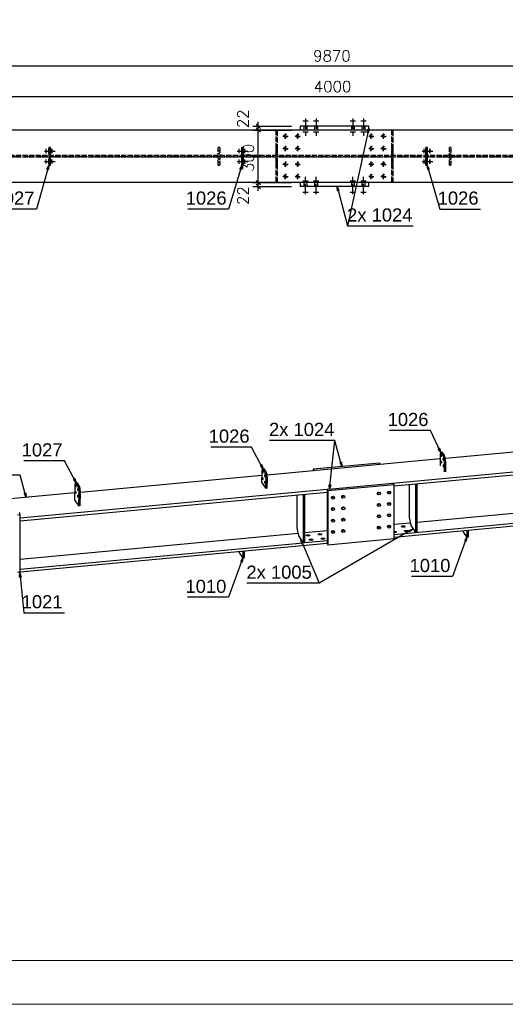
# Model space of a CAD drawing. Header units: millimetres. Extents: x 1814 to 94182, y 11562 to 49454.
# Tile 81 of 256: x 15187 to 15464, y 20272 to 20834. Entities that reach past the tile are written whole.
import ezdxf

# ---------------------------------------------------------------- set-up
doc = ezdxf.new("R2010")
doc.units = ezdxf.units.MM
doc.linetypes.add('ACAD_ISO02W100', pattern=[15, 12, -3])
doc.linetypes.add('ACAD_ISO04W100', pattern=[30, 24, -3, 0, -3])
doc.layers.add('AS_DIM_ON', color=7, linetype='Continuous')
doc.layers.add('pomoc', color=210, linetype='Continuous', lineweight=9, plot=False)
doc.layers.add('ramka', color=84, linetype='Continuous', lineweight=15)
doc.styles.add('ARIAL', font='arial.ttf')
doc.styles.add('ROMANS', font='romans')

msp = doc.modelspace()

# ---------------------------------------------------------------- linework, layer by layer
at = {"color": 145, "linetype": 'Continuous', "ltscale": 0.25}
for p, q in [((15385.702, 20773.053), (15346.702, 20773.053)), ((15346.702, 20773.053), (15346.702, 20770.853)), ((15385.702, 20770.853), (15385.702, 20773.053)), ((15346.702, 20770.853), (15166.202, 20770.853)), ((15349.702, 20770.853), (15346.702, 20770.853)), ((15566.202, 20770.853), (15349.702, 20770.853)), ((15203.342, 20760.932), (15203.178, 20760.932)), ((15203.178, 20760.932), (15203.178, 20750.853)), ((15204.142, 20760.932), (15203.342, 20760.932)), ((15203.402, 20757.932), (15204.202, 20757.932)), ((15203.402, 20753.853), (15203.402, 20757.932)), ((15204.202, 20753.853), (15204.202, 20757.932)), ((15313.342, 20760.853), (15313.222, 20760.853)), ((15313.222, 20760.853), (15313.222, 20750.853)), ((15314.142, 20760.853), (15313.342, 20760.853)), ((15313.402, 20757.853), (15314.202, 20757.853)), ((15313.402, 20753.853), (15313.402, 20757.853)), ((15314.202, 20753.853), (15314.202, 20757.853)), ((15418.203, 20757.853), (15419.002, 20757.853)), ((15418.203, 20757.853), (15418.203, 20753.853)), ((15419.062, 20760.853), (15418.263, 20760.853)), ((15419.002, 20757.853), (15419.002, 20753.853)), ((15419.183, 20760.853), (15419.062, 20760.853)), ((15419.183, 20750.853), (15419.183, 20760.853)), ((15203.178, 20750.853), (15203.342, 20750.853)), ((15203.342, 20750.853), (15204.142, 20750.853)), ((15203.402, 20753.853), (15204.202, 20753.853)), ((15313.222, 20750.853), (15313.342, 20750.853)), ((15313.342, 20750.853), (15314.142, 20750.853)), ((15313.402, 20753.853), (15314.202, 20753.853)), ((15418.203, 20753.853), (15419.002, 20753.853)), ((15418.263, 20750.853), (15419.062, 20750.853)), ((15419.062, 20750.853), (15419.183, 20750.853)), ((15566.202, 20740.853), (15166.202, 20740.853)), ((15346.702, 20740.853), (15346.702, 20738.653)), ((15385.702, 20738.653), (15385.702, 20740.853)), ((15385.702, 20738.653), (15346.702, 20738.653)), ((15533.199, 20593.126), (15429.447, 20583.477)), ((15426.48, 20583.201), (15327.769, 20574.021)), ((15574.792, 20585.559), (15364.835, 20566.033)), ((15400.284, 20567.797), (15574.792, 20584.026)), ((15426.443, 20584.973), (15426.56, 20579.382)), ((15427.617, 20586.966), (15426.841, 20586.879)), ((15427.893, 20586.766), (15427.117, 20586.679)), ((15428.093, 20585.245), (15427.117, 20586.679)), ((15428.869, 20585.332), (15427.893, 20586.766)), ((15428.869, 20585.332), (15428.093, 20585.245)), ((15325.975, 20577.498), (15325.2, 20577.441)), ((15326.26, 20577.299), (15325.484, 20577.242)), ((15326.46, 20575.808), (15325.484, 20577.242)), ((15327.236, 20575.865), (15326.26, 20577.299)), ((15391.891, 20580.823), (15354.069, 20577.305)), ((15354.069, 20577.305), (15354.606, 20576.517)), ((15354.069, 20577.305), (15354.069, 20576.467)), ((15392.427, 20580.034), (15391.891, 20580.823)), ((15429.659, 20581.475), (15428.883, 20581.388)), ((15429, 20575.797), (15428.883, 20581.388)), ((15429.776, 20575.884), (15429.659, 20581.475)), ((15324.657, 20573.731), (15221.253, 20564.115)), ((15324.694, 20575.525), (15324.577, 20569.912)), ((15327.236, 20575.865), (15326.46, 20575.808)), ((15327.017, 20566.328), (15327.134, 20571.94)), ((15327.91, 20571.997), (15327.134, 20571.94)), ((15327.793, 20566.385), (15327.91, 20571.997)), ((15361.926, 20565.762), (15186.881, 20549.483)), ((15218.019, 20567.648), (15217.859, 20559.987)), ((15219.3, 20569.621), (15218.524, 20569.564)), ((15219.585, 20569.422), (15218.809, 20569.365)), ((15219.804, 20567.903), (15218.809, 20569.365)), ((15220.58, 20567.96), (15219.585, 20569.422)), ((15220.58, 20567.96), (15219.804, 20567.903)), ((15324.577, 20569.912), (15327.017, 20566.328)), ((15364.835, 20566.033), (15361.926, 20565.762)), ((15361.926, 20565.762), (15362.463, 20564.974)), ((15361.926, 20565.762), (15361.926, 20535.1)), ((15400.284, 20568.491), (15362.463, 20564.974)), ((15400.284, 20568.491), (15399.747, 20569.28)), ((15400.284, 20537.828), (15400.284, 20568.491)), ((15408.81, 20568.59), (15408.81, 20549.782)), ((15412.354, 20568.919), (15412.354, 20541.323)), ((15413.324, 20541.413), (15413.324, 20569.009)), ((15217.939, 20563.806), (15181.346, 20560.403)), ((15186.881, 20547.95), (15361.926, 20564.229)), ((15217.859, 20559.987), (15220.318, 20556.374)), ((15220.318, 20556.374), (15220.478, 20564.035)), ((15221.254, 20564.092), (15220.478, 20564.035)), ((15221.094, 20556.431), (15221.254, 20564.092)), ((15344.805, 20562.637), (15344.805, 20543.829)), ((15348.349, 20562.967), (15348.349, 20535.37)), ((15349.319, 20563.057), (15349.236, 20563.049)), ((15349.319, 20535.46), (15349.319, 20563.057)), ((15362.463, 20564.974), (15362.463, 20534.311)), ((15571.248, 20561.636), (15413.324, 20546.949)), ((15400.284, 20540.2), (15574.792, 20556.43)), ((15400.284, 20538.667), (15574.792, 20554.897)), ((15186.881, 20551.341), (15185.426, 20551.206)), ((15186.881, 20518.82), (15186.881, 20551.341)), ((15408.81, 20549.782), (15409.664, 20545.275)), ((15344.805, 20543.829), (15345.659, 20539.322)), ((15409.416, 20546.586), (15400.284, 20545.737)), ((15409.664, 20545.275), (15412.354, 20541.323)), ((15441.917, 20539.661), (15441.917, 20542.539)), ((15442.693, 20539.733), (15442.693, 20542.611)), ((15345.41, 20540.633), (15186.881, 20525.89)), ((15345.659, 20539.322), (15348.349, 20535.37)), ((15361.926, 20542.169), (15349.319, 20540.997)), ((15362.463, 20534.311), (15400.284, 20537.828)), ((15439.843, 20541.314), (15441.551, 20538.805)), ((15441.691, 20538.705), (15442.467, 20538.777)), ((15441.917, 20539.661), (15442.693, 20539.733)), ((15186.881, 20520.353), (15348.349, 20535.37)), ((15186.881, 20518.82), (15361.926, 20535.1)), ((15348.349, 20535.37), (15349.319, 20535.46)), ((15349.319, 20535.46), (15361.926, 20536.633)), ((15361.926, 20535.1), (15362.463, 20534.311)), ((15312.026, 20529.427), (15313.734, 20526.917)), ((15313.874, 20526.818), (15314.65, 20526.89)), ((15314.1, 20527.773), (15314.1, 20530.652)), ((15314.1, 20527.773), (15314.876, 20527.846)), ((15314.876, 20527.846), (15314.876, 20530.724)), ((15185.426, 20518.685), (15186.881, 20518.82))]:
    msp.add_line(p, q, dxfattribs=at)
at = {"color": 10, "linetype": 'ACAD_ISO04W100', "ltscale": 0.25}
for p, q in [((15348.202, 20776.205), (15351.202, 20776.205)), ((15348.202, 20776.205), (15351.202, 20776.205)), ((15349.702, 20777.505), (15349.702, 20767.6)), ((15349.702, 20777.505), (15349.702, 20767.6)), ((15349.702, 20776.205), (15349.702, 20776.205)), ((15349.702, 20776.205), (15349.702, 20776.205)), ((15354.202, 20776.205), (15357.202, 20776.205)), ((15354.202, 20776.205), (15357.202, 20776.205)), ((15355.702, 20777.505), (15355.702, 20767.6)), ((15355.702, 20777.505), (15355.702, 20767.6)), ((15355.702, 20776.205), (15355.702, 20776.205)), ((15355.702, 20776.205), (15355.702, 20776.205)), ((15375.202, 20776.205), (15378.202, 20776.205)), ((15375.202, 20776.205), (15378.202, 20776.205)), ((15376.702, 20777.505), (15376.702, 20767.6)), ((15376.702, 20777.505), (15376.702, 20767.6)), ((15376.702, 20776.205), (15376.702, 20776.205)), ((15376.702, 20776.205), (15376.702, 20776.205)), ((15381.202, 20776.205), (15384.202, 20776.205)), ((15381.202, 20776.205), (15384.202, 20776.205)), ((15382.702, 20777.505), (15382.702, 20767.6)), ((15382.702, 20777.505), (15382.702, 20767.6)), ((15382.702, 20776.205), (15382.702, 20776.205)), ((15382.702, 20776.205), (15382.702, 20776.205)), ((15348.202, 20769.9), (15351.202, 20769.9)), ((15348.202, 20769.9), (15351.202, 20769.9)), ((15349.702, 20769.9), (15349.702, 20769.9)), ((15349.702, 20769.9), (15349.702, 20769.9)), ((15354.202, 20769.9), (15357.202, 20769.9)), ((15354.202, 20769.9), (15357.202, 20769.9)), ((15355.702, 20769.9), (15355.702, 20769.9)), ((15355.702, 20769.9), (15355.702, 20769.9)), ((15375.202, 20769.9), (15378.202, 20769.9)), ((15375.202, 20769.9), (15378.202, 20769.9)), ((15376.702, 20769.9), (15376.702, 20769.9)), ((15376.702, 20769.9), (15376.702, 20769.9)), ((15381.202, 20769.9), (15384.202, 20769.9)), ((15381.202, 20769.9), (15384.202, 20769.9)), ((15382.702, 20769.9), (15382.702, 20769.9)), ((15382.702, 20769.9), (15382.702, 20769.9)), ((15200.73, 20758.893), (15207.134, 20758.893)), ((15200.81, 20758.893), (15207.214, 20758.893)), ((15201.706, 20758.893), (15201.754, 20758.893)), ((15201.73, 20757.693), (15201.73, 20760.093)), ((15201.786, 20758.893), (15201.834, 20758.893)), ((15201.81, 20757.693), (15201.81, 20760.093)), ((15203.254, 20758.893), (15203.31, 20758.893)), ((15203.282, 20757.493), (15203.282, 20760.293)), ((15203.282, 20758.893), (15204.082, 20758.893)), ((15203.334, 20758.893), (15203.39, 20758.893)), ((15203.362, 20757.493), (15203.362, 20760.293)), ((15203.362, 20758.893), (15204.162, 20758.893)), ((15204.054, 20758.893), (15204.11, 20758.893)), ((15204.082, 20757.493), (15204.082, 20760.293)), ((15204.134, 20758.893), (15204.19, 20758.893)), ((15204.162, 20757.493), (15204.162, 20760.293)), ((15205.011, 20758.893), (15205.059, 20758.893)), ((15205.035, 20757.693), (15205.035, 20760.093)), ((15205.091, 20758.893), (15205.138, 20758.893)), ((15205.115, 20757.693), (15205.115, 20760.093)), ((15310.73, 20758.853), (15317.134, 20758.853)), ((15310.81, 20758.853), (15317.214, 20758.853)), ((15311.706, 20758.853), (15311.754, 20758.853)), ((15311.73, 20757.653), (15311.73, 20760.053)), ((15311.786, 20758.853), (15311.834, 20758.853)), ((15311.81, 20757.653), (15311.81, 20760.053)), ((15313.254, 20758.853), (15313.31, 20758.853)), ((15313.282, 20757.453), (15313.282, 20760.253)), ((15313.282, 20758.853), (15314.082, 20758.853)), ((15313.334, 20758.853), (15313.39, 20758.853)), ((15313.362, 20757.453), (15313.362, 20760.253)), ((15313.362, 20758.853), (15314.162, 20758.853)), ((15314.054, 20758.853), (15314.11, 20758.853)), ((15314.082, 20757.453), (15314.082, 20760.253)), ((15314.134, 20758.853), (15314.19, 20758.853)), ((15314.162, 20757.453), (15314.162, 20760.253)), ((15315.011, 20758.853), (15315.059, 20758.853)), ((15315.035, 20757.653), (15315.035, 20760.053)), ((15315.091, 20758.853), (15315.138, 20758.853)), ((15315.115, 20757.653), (15315.115, 20760.053)), ((15416.29, 20758.853), (15422.694, 20758.853)), ((15416.37, 20758.853), (15422.774, 20758.853)), ((15417.314, 20758.853), (15417.266, 20758.853)), ((15417.29, 20757.653), (15417.29, 20760.053)), ((15417.394, 20758.853), (15417.346, 20758.853)), ((15417.37, 20757.653), (15417.37, 20760.053)), ((15418.271, 20758.853), (15418.215, 20758.853)), ((15418.243, 20757.453), (15418.243, 20760.253)), ((15418.243, 20758.853), (15419.042, 20758.853)), ((15418.351, 20758.853), (15418.295, 20758.853)), ((15418.323, 20757.453), (15418.323, 20760.253)), ((15418.323, 20758.853), (15419.122, 20758.853)), ((15419.07, 20758.853), (15419.014, 20758.853)), ((15419.042, 20757.453), (15419.042, 20760.253)), ((15419.15, 20758.853), (15419.094, 20758.853)), ((15419.122, 20757.453), (15419.122, 20760.253)), ((15420.619, 20758.853), (15420.571, 20758.853)), ((15420.595, 20757.653), (15420.595, 20760.053)), ((15420.699, 20758.853), (15420.651, 20758.853)), ((15420.675, 20757.653), (15420.675, 20760.053)), ((15166.202, 20755.853), (15566.202, 20755.853)), ((15200.73, 20752.893), (15207.134, 20752.893)), ((15200.81, 20752.893), (15207.214, 20752.893)), ((15201.706, 20752.893), (15201.754, 20752.893)), ((15201.73, 20751.693), (15201.73, 20754.093)), ((15201.786, 20752.893), (15201.834, 20752.893)), ((15201.81, 20751.693), (15201.81, 20754.093)), ((15203.254, 20752.893), (15203.31, 20752.893)), ((15203.282, 20751.493), (15203.282, 20754.293)), ((15203.282, 20752.893), (15204.082, 20752.893)), ((15203.334, 20752.893), (15203.39, 20752.893)), ((15203.362, 20751.493), (15203.362, 20754.293)), ((15203.362, 20752.893), (15204.162, 20752.893)), ((15204.054, 20752.893), (15204.11, 20752.893)), ((15204.082, 20751.493), (15204.082, 20754.293)), ((15204.134, 20752.893), (15204.19, 20752.893)), ((15204.162, 20751.493), (15204.162, 20754.293)), ((15205.011, 20752.893), (15205.059, 20752.893)), ((15205.035, 20751.693), (15205.035, 20754.093)), ((15205.091, 20752.893), (15205.138, 20752.893)), ((15205.115, 20751.693), (15205.115, 20754.093)), ((15310.73, 20752.853), (15317.134, 20752.853)), ((15310.81, 20752.853), (15317.214, 20752.853)), ((15311.706, 20752.853), (15311.754, 20752.853)), ((15311.73, 20751.653), (15311.73, 20754.053)), ((15311.786, 20752.853), (15311.834, 20752.853)), ((15311.81, 20751.653), (15311.81, 20754.053)), ((15313.254, 20752.853), (15313.31, 20752.853)), ((15313.282, 20751.453), (15313.282, 20754.253)), ((15313.282, 20752.853), (15314.082, 20752.853)), ((15313.334, 20752.853), (15313.39, 20752.853)), ((15313.362, 20751.453), (15313.362, 20754.253)), ((15313.362, 20752.853), (15314.162, 20752.853)), ((15314.054, 20752.853), (15314.11, 20752.853)), ((15314.082, 20751.453), (15314.082, 20754.253)), ((15314.134, 20752.853), (15314.19, 20752.853)), ((15314.162, 20751.453), (15314.162, 20754.253)), ((15315.011, 20752.853), (15315.059, 20752.853)), ((15315.035, 20751.653), (15315.035, 20754.053)), ((15315.091, 20752.853), (15315.138, 20752.853)), ((15315.115, 20751.653), (15315.115, 20754.053)), ((15416.29, 20752.853), (15422.694, 20752.853)), ((15416.37, 20752.853), (15422.774, 20752.853)), ((15417.314, 20752.853), (15417.266, 20752.853)), ((15417.29, 20751.653), (15417.29, 20754.053)), ((15417.394, 20752.853), (15417.346, 20752.853)), ((15417.37, 20751.653), (15417.37, 20754.053)), ((15418.271, 20752.853), (15418.215, 20752.853)), ((15418.243, 20751.453), (15418.243, 20754.253)), ((15418.243, 20752.853), (15419.042, 20752.853)), ((15418.351, 20752.853), (15418.295, 20752.853)), ((15418.323, 20751.453), (15418.323, 20754.253)), ((15418.323, 20752.853), (15419.122, 20752.853)), ((15419.07, 20752.853), (15419.014, 20752.853)), ((15419.042, 20751.453), (15419.042, 20754.253)), ((15419.15, 20752.853), (15419.094, 20752.853)), ((15419.122, 20751.453), (15419.122, 20754.253)), ((15420.619, 20752.853), (15420.571, 20752.853)), ((15420.595, 20751.653), (15420.595, 20754.053)), ((15420.699, 20752.853), (15420.651, 20752.853)), ((15420.675, 20751.653), (15420.675, 20754.053)), ((15348.202, 20741.805), (15351.202, 20741.805)), ((15348.202, 20741.805), (15351.202, 20741.805)), ((15349.702, 20734.2), (15349.702, 20744.105)), ((15349.702, 20734.2), (15349.702, 20744.105)), ((15349.702, 20741.805), (15349.702, 20741.805)), ((15349.702, 20741.805), (15349.702, 20741.805)), ((15354.202, 20741.805), (15357.202, 20741.805)), ((15354.202, 20741.805), (15357.202, 20741.805)), ((15355.702, 20734.2), (15355.702, 20744.105)), ((15355.702, 20734.2), (15355.702, 20744.105)), ((15355.702, 20741.805), (15355.702, 20741.805)), ((15355.702, 20741.805), (15355.702, 20741.805)), ((15375.202, 20741.805), (15378.202, 20741.805)), ((15375.202, 20741.805), (15378.202, 20741.805)), ((15376.702, 20734.2), (15376.702, 20744.105)), ((15376.702, 20734.2), (15376.702, 20744.105)), ((15376.702, 20741.805), (15376.702, 20741.805)), ((15376.702, 20741.805), (15376.702, 20741.805)), ((15381.202, 20741.805), (15384.202, 20741.805)), ((15381.202, 20741.805), (15384.202, 20741.805)), ((15382.702, 20734.2), (15382.702, 20744.105)), ((15382.702, 20734.2), (15382.702, 20744.105)), ((15382.702, 20741.805), (15382.702, 20741.805)), ((15382.702, 20741.805), (15382.702, 20741.805)), ((15348.202, 20735.5), (15351.202, 20735.5)), ((15348.202, 20735.5), (15351.202, 20735.5)), ((15349.702, 20735.5), (15349.702, 20735.5)), ((15349.702, 20735.5), (15349.702, 20735.5)), ((15354.202, 20735.5), (15357.202, 20735.5)), ((15354.202, 20735.5), (15357.202, 20735.5)), ((15355.702, 20735.5), (15355.702, 20735.5)), ((15355.702, 20735.5), (15355.702, 20735.5)), ((15375.202, 20735.5), (15378.202, 20735.5)), ((15375.202, 20735.5), (15378.202, 20735.5)), ((15376.702, 20735.5), (15376.702, 20735.5)), ((15376.702, 20735.5), (15376.702, 20735.5)), ((15381.202, 20735.5), (15384.202, 20735.5)), ((15381.202, 20735.5), (15384.202, 20735.5)), ((15382.702, 20735.5), (15382.702, 20735.5)), ((15382.702, 20735.5), (15382.702, 20735.5))]:
    msp.add_line(p, q, dxfattribs=at)
at = {"color": 84, "linetype": 'ACAD_ISO02W100', "ltscale": 0.25}
for p, q in [((15348.802, 20773.053), (15348.802, 20770.853)), ((15350.602, 20770.853), (15350.602, 20773.053)), ((15354.802, 20773.053), (15354.802, 20770.853)), ((15356.602, 20770.853), (15356.602, 20773.053)), ((15375.802, 20773.053), (15375.802, 20770.853)), ((15377.602, 20770.853), (15377.602, 20773.053)), ((15381.802, 20773.053), (15381.802, 20770.853)), ((15383.602, 20770.853), (15383.602, 20773.053)), ((15332.702, 20770.853), (15332.702, 20759.828)), ((15333.702, 20759.828), (15333.702, 20770.853)), ((15398.702, 20770.853), (15398.702, 20759.828)), ((15399.702, 20759.828), (15399.702, 20770.853)), ((15566.202, 20756.328), (15166.202, 20756.328)), ((15203.978, 20760.932), (15203.978, 20750.853)), ((15300.702, 20760.853), (15299.902, 20760.853)), ((15299.902, 20750.853), (15299.902, 20760.853)), ((15299.902, 20759.353), (15300.702, 20759.353)), ((15300.702, 20759.053), (15299.902, 20759.053)), ((15299.902, 20757.653), (15300.702, 20757.653)), ((15300.702, 20760.853), (15300.702, 20750.853)), ((15314.022, 20760.853), (15314.022, 20750.853)), ((15333.702, 20759.828), (15332.702, 20759.828)), ((15332.702, 20759.828), (15332.702, 20756.328)), ((15333.702, 20756.328), (15333.702, 20759.828)), ((15399.702, 20759.828), (15398.702, 20759.828)), ((15398.702, 20759.828), (15398.702, 20756.328)), ((15399.702, 20756.328), (15399.702, 20759.828)), ((15418.383, 20750.853), (15418.383, 20760.853)), ((15432.502, 20760.853), (15431.702, 20760.853)), ((15431.702, 20750.853), (15431.702, 20760.853)), ((15431.702, 20759.353), (15432.502, 20759.353)), ((15432.502, 20759.053), (15431.702, 20759.053)), ((15431.702, 20757.653), (15432.502, 20757.653)), ((15432.502, 20760.853), (15432.502, 20750.853)), ((15566.202, 20755.378), (15166.202, 20755.378)), ((15300.702, 20754.053), (15299.902, 20754.053)), ((15299.902, 20752.653), (15300.702, 20752.653)), ((15299.902, 20752.353), (15300.702, 20752.353)), ((15299.902, 20750.853), (15300.702, 20750.853)), ((15332.702, 20755.378), (15332.702, 20751.878)), ((15332.702, 20751.878), (15333.702, 20751.878)), ((15332.702, 20751.878), (15332.702, 20740.853)), ((15333.702, 20751.878), (15333.702, 20755.378)), ((15333.702, 20740.853), (15333.702, 20751.878)), ((15398.702, 20755.378), (15398.702, 20751.878)), ((15398.702, 20751.878), (15399.702, 20751.878)), ((15398.702, 20751.878), (15398.702, 20740.853)), ((15399.702, 20751.878), (15399.702, 20755.378)), ((15399.702, 20740.853), (15399.702, 20751.878)), ((15432.502, 20754.053), (15431.702, 20754.053)), ((15431.702, 20752.653), (15432.502, 20752.653)), ((15431.702, 20752.353), (15432.502, 20752.353)), ((15431.702, 20750.853), (15432.502, 20750.853)), ((15348.802, 20740.853), (15348.802, 20738.653)), ((15350.602, 20738.653), (15350.602, 20740.853)), ((15354.802, 20740.853), (15354.802, 20738.653)), ((15356.602, 20738.653), (15356.602, 20740.853)), ((15375.802, 20740.853), (15375.802, 20738.653)), ((15377.602, 20738.653), (15377.602, 20740.853)), ((15381.802, 20740.853), (15381.802, 20738.653)), ((15383.602, 20738.653), (15383.602, 20740.853))]:
    msp.add_line(p, q, dxfattribs=at)
at = {"color": 7}
for p, q in [((15385.702, 20771.953), (15373.702, 20716.153)), ((15363.38, 20565.898), (15366.445, 20593.821)), ((15411.009, 20543.299), (15357.49, 20512.376))]:
    msp.add_line(p, q, dxfattribs=at)
at = {"color": 0, "linetype": 'ByBlock', "lineweight": -2}
for p, q in [((15384.769, 20769.596, 12413.723), (15385.702, 20771.953, 12413.723)), ((15384.769, 20769.596, 12413.723), (15385.584, 20769.421, 12413.723)), ((15385.702, 20771.953, 12413.723), (15385.584, 20769.421, 12413.723)), ((15202.18, 20748.56, 12413.723), (15203.26, 20750.853, 12413.723)), ((15203.26, 20750.853, 12413.723), (15202.982, 20748.334, 12413.723)), ((15312.168, 20748.576, 12413.723), (15313.282, 20750.853, 12413.723)), ((15313.282, 20750.853, 12413.723), (15312.966, 20748.338, 12413.723)), ((15419.401, 20748.334, 12413.723), (15419.123, 20750.853, 12413.723)), ((15419.123, 20750.853, 12413.723), (15420.203, 20748.56, 12413.723)), ((15202.18, 20748.56, 12413.723), (15202.982, 20748.334, 12413.723)), ((15312.168, 20748.576, 12413.723), (15312.966, 20748.338, 12413.723)), ((15419.401, 20748.334, 12413.723), (15420.203, 20748.56, 12413.723)), ((15367.918, 20736.13, 12413.723), (15367.674, 20738.653, 12413.723)), ((15367.674, 20738.653, 12413.723), (15368.723, 20736.346, 12413.723)), ((15367.918, 20736.13, 12413.723), (15368.723, 20736.346, 12413.723)), ((15426.112, 20589.288, 24563.402), (15425.355, 20588.938, 24563.402)), ((15426.781, 20586.843, 24563.402), (15425.355, 20588.938, 24563.402)), ((15426.112, 20589.288, 24563.402), (15426.781, 20586.843, 24563.402)), ((15324.78, 20579.872, 24563.402), (15324.044, 20579.48, 24563.402)), ((15325.588, 20577.469, 24563.402), (15324.044, 20579.48, 24563.402)), ((15324.78, 20579.872, 24563.402), (15325.588, 20577.469, 24563.402)), ((15370.217, 20581.352, 24563.402), (15369.412, 20581.137, 24563.402)), ((15370.462, 20578.83, 24563.402), (15369.412, 20581.137, 24563.402)), ((15370.217, 20581.352, 24563.402), (15370.462, 20578.83, 24563.402)), ((15218.102, 20571.994, 24563.402), (15217.367, 20571.602, 24563.402)), ((15218.912, 20569.593, 24563.402), (15217.367, 20571.602, 24563.402)), ((15218.102, 20571.994, 24563.402), (15218.912, 20569.593, 24563.402)), ((15363.38, 20565.898, 24563.402), (15363.239, 20568.428, 24563.402)), ((15364.067, 20568.337, 24563.402), (15363.239, 20568.428, 24563.402)), ((15364.067, 20568.337, 24563.402), (15363.38, 20565.898, 24563.402)), ((15190.062, 20563.759, 24563.402), (15189.257, 20563.543, 24563.402)), ((15190.307, 20561.237, 24563.402), (15189.257, 20563.543, 24563.402)), ((15190.062, 20563.759, 24563.402), (15190.307, 20561.237, 24563.402)), ((15408.636, 20542.409, 24563.402), (15411.009, 20543.299, 24563.402)), ((15411.009, 20543.299, 24563.402), (15409.053, 20541.687, 24563.402)), ((15347.588, 20534.88, 24563.402), (15347.004, 20537.346, 24563.402)), ((15347.004, 20537.346, 24563.402), (15348.356, 20535.203, 24563.402)), ((15408.636, 20542.409, 24563.402), (15409.053, 20541.687, 24563.402)), ((15440.498, 20536.565, 24563.402), (15441.75, 20538.769, 24563.402)), ((15441.75, 20538.769, 24563.402), (15441.28, 20536.278, 24563.402)), ((15347.588, 20534.88, 24563.402), (15348.356, 20535.203, 24563.402)), ((15440.498, 20536.565, 24563.402), (15441.28, 20536.278, 24563.402)), ((15312.681, 20524.678, 24563.402), (15313.934, 20526.882, 24563.402)), ((15313.934, 20526.882, 24563.402), (15313.464, 20524.391, 24563.402)), ((15312.681, 20524.678, 24563.402), (15313.464, 20524.391, 24563.402)), ((15186.591, 20515.698, 24563.402), (15186.77, 20518.226, 24563.402)), ((15186.591, 20515.698, 24563.402), (15187.421, 20515.776, 24563.402)), ((15186.77, 20518.226, 24563.402), (15187.421, 20515.776, 24563.402))]:
    msp.add_line(p, q, dxfattribs=at)
at = {"color": 7, "linetype": 'Continuous', "ltscale": 0.25}
for points in [[(15336.702, 20767.353), (15338.202, 20767.353), (15338.202, 20768.853)], [(15337.495, 20768.06), (15337.279, 20767.735), (15337.202, 20767.353)], [(15338.909, 20768.06), (15338.585, 20768.277), (15338.202, 20768.353)], [(15338.202, 20765.853), (15338.202, 20767.353), (15339.702, 20767.353)], [(15338.909, 20766.646), (15339.126, 20766.97), (15339.202, 20767.353)], [(15343.702, 20767.353), (15345.202, 20767.353), (15345.202, 20768.853)], [(15344.495, 20768.06), (15344.279, 20767.735), (15344.202, 20767.353)], [(15345.909, 20768.06), (15345.585, 20768.277), (15345.202, 20768.353)], [(15345.202, 20765.853), (15345.202, 20767.353), (15346.702, 20767.353)], [(15345.909, 20766.646), (15346.126, 20766.97), (15346.202, 20767.353)], [(15385.702, 20767.353), (15387.202, 20767.353), (15387.202, 20768.853)], [(15386.495, 20768.06), (15386.279, 20767.735), (15386.202, 20767.353)], [(15387.909, 20768.06), (15387.585, 20768.277), (15387.202, 20768.353)], [(15387.202, 20765.853), (15387.202, 20767.353), (15388.702, 20767.353)], [(15387.909, 20766.646), (15388.126, 20766.97), (15388.202, 20767.353)], [(15392.702, 20767.353), (15394.202, 20767.353), (15394.202, 20768.853)], [(15393.495, 20768.06), (15393.279, 20767.735), (15393.202, 20767.353)], [(15394.909, 20768.06), (15394.585, 20768.277), (15394.202, 20768.353)], [(15394.202, 20765.853), (15394.202, 20767.353), (15395.702, 20767.353)], [(15394.909, 20766.646), (15395.126, 20766.97), (15395.202, 20767.353)], [(15336.702, 20760.353), (15338.202, 20760.353), (15338.202, 20761.853)], [(15337.495, 20766.646), (15337.82, 20766.429), (15338.202, 20766.353)], [(15343.702, 20760.353), (15345.202, 20760.353), (15345.202, 20761.853)], [(15344.495, 20766.646), (15344.82, 20766.429), (15345.202, 20766.353)], [(15385.702, 20760.353), (15387.202, 20760.353), (15387.202, 20761.853)], [(15386.495, 20766.646), (15386.82, 20766.429), (15387.202, 20766.353)], [(15392.702, 20760.353), (15394.202, 20760.353), (15394.202, 20761.853)], [(15393.495, 20766.646), (15393.82, 20766.429), (15394.202, 20766.353)], [(15337.495, 20761.06), (15337.279, 20760.735), (15337.202, 20760.353)], [(15337.495, 20759.646), (15337.82, 20759.429), (15338.202, 20759.353)], [(15338.909, 20761.06), (15338.585, 20761.277), (15338.202, 20761.353)], [(15338.202, 20758.853), (15338.202, 20760.353), (15339.702, 20760.353)], [(15338.909, 20759.646), (15339.126, 20759.97), (15339.202, 20760.353)], [(15344.495, 20761.06), (15344.279, 20760.735), (15344.202, 20760.353)], [(15344.495, 20759.646), (15344.82, 20759.429), (15345.202, 20759.353)], [(15345.909, 20761.06), (15345.585, 20761.277), (15345.202, 20761.353)], [(15345.202, 20758.853), (15345.202, 20760.353), (15346.702, 20760.353)], [(15345.909, 20759.646), (15346.126, 20759.97), (15346.202, 20760.353)], [(15386.495, 20761.06), (15386.279, 20760.735), (15386.202, 20760.353)], [(15386.495, 20759.646), (15386.82, 20759.429), (15387.202, 20759.353)], [(15387.909, 20761.06), (15387.585, 20761.277), (15387.202, 20761.353)], [(15387.202, 20758.853), (15387.202, 20760.353), (15388.702, 20760.353)], [(15387.909, 20759.646), (15388.126, 20759.97), (15388.202, 20760.353)], [(15393.495, 20761.06), (15393.279, 20760.735), (15393.202, 20760.353)], [(15393.495, 20759.646), (15393.82, 20759.429), (15394.202, 20759.353)], [(15394.909, 20761.06), (15394.585, 20761.277), (15394.202, 20761.353)], [(15394.202, 20758.853), (15394.202, 20760.353), (15395.702, 20760.353)], [(15394.909, 20759.646), (15395.126, 20759.97), (15395.202, 20760.353)], [(15336.702, 20751.353), (15338.202, 20751.353), (15338.202, 20752.853)], [(15337.495, 20752.06), (15337.279, 20751.735), (15337.202, 20751.353)], [(15337.495, 20750.646), (15337.82, 20750.429), (15338.202, 20750.353)], [(15338.909, 20752.06), (15338.585, 20752.277), (15338.202, 20752.353)], [(15338.202, 20749.853), (15338.202, 20751.353), (15339.702, 20751.353)], [(15338.909, 20750.646), (15339.126, 20750.97), (15339.202, 20751.353)], [(15343.702, 20751.353), (15345.202, 20751.353), (15345.202, 20752.853)], [(15344.495, 20752.06), (15344.279, 20751.735), (15344.202, 20751.353)], [(15344.495, 20750.646), (15344.82, 20750.429), (15345.202, 20750.353)], [(15345.909, 20752.06), (15345.585, 20752.277), (15345.202, 20752.353)], [(15345.202, 20749.853), (15345.202, 20751.353), (15346.702, 20751.353)], [(15345.909, 20750.646), (15346.126, 20750.97), (15346.202, 20751.353)], [(15385.702, 20751.353), (15387.202, 20751.353), (15387.202, 20752.853)], [(15386.495, 20752.06), (15386.279, 20751.735), (15386.202, 20751.353)], [(15386.495, 20750.646), (15386.82, 20750.429), (15387.202, 20750.353)], [(15387.909, 20752.06), (15387.585, 20752.277), (15387.202, 20752.353)], [(15387.202, 20749.853), (15387.202, 20751.353), (15388.702, 20751.353)], [(15387.909, 20750.646), (15388.126, 20750.97), (15388.202, 20751.353)], [(15392.702, 20751.353), (15394.202, 20751.353), (15394.202, 20752.853)], [(15393.495, 20752.06), (15393.279, 20751.735), (15393.202, 20751.353)], [(15393.495, 20750.646), (15393.82, 20750.429), (15394.202, 20750.353)], [(15394.909, 20752.06), (15394.585, 20752.277), (15394.202, 20752.353)], [(15394.202, 20749.853), (15394.202, 20751.353), (15395.702, 20751.353)], [(15394.909, 20750.646), (15395.126, 20750.97), (15395.202, 20751.353)], [(15336.702, 20744.353), (15338.202, 20744.353), (15338.202, 20745.853)], [(15337.495, 20745.06), (15337.279, 20744.735), (15337.202, 20744.353)], [(15338.909, 20745.06), (15338.585, 20745.277), (15338.202, 20745.353)], [(15343.702, 20744.353), (15345.202, 20744.353), (15345.202, 20745.853)], [(15344.495, 20745.06), (15344.279, 20744.735), (15344.202, 20744.353)], [(15345.909, 20745.06), (15345.585, 20745.277), (15345.202, 20745.353)], [(15385.702, 20744.353), (15387.202, 20744.353), (15387.202, 20745.853)], [(15386.495, 20745.06), (15386.279, 20744.735), (15386.202, 20744.353)], [(15387.909, 20745.06), (15387.585, 20745.277), (15387.202, 20745.353)], [(15392.702, 20744.353), (15394.202, 20744.353), (15394.202, 20745.853)], [(15393.495, 20745.06), (15393.279, 20744.735), (15393.202, 20744.353)], [(15394.909, 20745.06), (15394.585, 20745.277), (15394.202, 20745.353)], [(15337.495, 20743.646), (15337.82, 20743.429), (15338.202, 20743.353)], [(15338.202, 20742.853), (15338.202, 20744.353), (15339.702, 20744.353)], [(15338.909, 20743.646), (15339.126, 20743.97), (15339.202, 20744.353)], [(15344.495, 20743.646), (15344.82, 20743.429), (15345.202, 20743.353)], [(15345.202, 20742.853), (15345.202, 20744.353), (15346.702, 20744.353)], [(15345.909, 20743.646), (15346.126, 20743.97), (15346.202, 20744.353)], [(15386.495, 20743.646), (15386.82, 20743.429), (15387.202, 20743.353)], [(15387.202, 20742.853), (15387.202, 20744.353), (15388.702, 20744.353)], [(15387.909, 20743.646), (15388.126, 20743.97), (15388.202, 20744.353)], [(15393.495, 20743.646), (15393.82, 20743.429), (15394.202, 20743.353)], [(15394.202, 20742.853), (15394.202, 20744.353), (15395.702, 20744.353)], [(15394.909, 20743.646), (15395.126, 20743.97), (15395.202, 20744.353)]]:
    msp.add_lwpolyline(points, dxfattribs=at)
at = {"color": 7}
for points in [[(15203.26, 20750.853), (15196.19, 20725.8), (15172.882, 20725.8)], [(15313.282, 20750.853), (15305.802, 20725.8), (15282.494, 20725.8)], [(15419.123, 20750.853), (15426.193, 20725.8), (15449.501, 20725.8)], [(15367.674, 20738.653), (15373.702, 20716.153), (15410.988, 20716.153)], [(15426.781, 20586.843), (15420.94, 20599.497), (15397.632, 20599.497)], [(15370.462, 20578.83), (15366.445, 20593.821), (15329.16, 20593.821)], [(15325.588, 20577.469), (15318.909, 20590.006), (15295.601, 20590.006)], [(15218.912, 20569.593), (15212.219, 20582.13), (15188.911, 20582.13)], [(15190.307, 20561.237), (15186.909, 20573.918), (15181.082, 20573.918)], [(15347.004, 20537.346), (15357.49, 20512.376), (15316.268, 20512.376)], [(15441.75, 20538.769), (15433.463, 20516.188), (15410.155, 20516.188)], [(15313.934, 20526.882), (15305.647, 20504.301), (15282.338, 20504.301)], [(15186.77, 20518.226), (15188.925, 20495.503), (15212.233, 20495.503)]]:
    msp.add_lwpolyline(points, dxfattribs=at)
at = {"color": 145, "linetype": 'Continuous', "ltscale": 0.25, "extrusion": (-0.969583, -0.108752, 0.219276)}
for centre in [(-18737.343, 3864.802, -17196.356), (-18733.649, 3864.728, -17196.028), (-18735.042, 3865.069, -17197.541), (-18731.348, 3864.995, -17197.213)]:
    msp.add_circle(centre, 0.7, dxfattribs=at)
at = {"color": 145, "linetype": 'Continuous', "ltscale": 0.25, "extrusion": (-0.969583, -0.071593, 0.234059)}
for centre in [(-19391.355, 3931.892, -16332.127), (-19387.648, 3931.81, -16331.786), (-19389.103, 3932.197, -16333.393), (-19391.34, 3906.858, -16228.141), (-19389.088, 3907.162, -16229.407), (-19385.395, 3932.114, -16333.051), (-19387.633, 3906.775, -16227.799), (-19385.38, 3907.08, -16229.065)]:
    msp.add_circle(centre, 0.7, dxfattribs=at)
at = {"color": 145, "linetype": 'Continuous', "ltscale": 0.25, "extrusion": (0.243994, -0.358471, 0.901091)}
for centre in [(24271.441, 7525.548, -3621.497), (24276.556, 7523.001, -3620.271), (24294.457, 7514.086, -3615.981), (24299.572, 7511.539, -3614.755), (24267.781, 7520.703, -3619.165), (24272.896, 7518.156, -3617.939), (24290.797, 7509.241, -3613.649), (24295.912, 7506.694, -3612.424), (24264.122, 7515.858, -3616.834), (24269.236, 7513.311, -3615.608), (24287.138, 7504.396, -3611.318), (24292.252, 7501.849, -3610.092), (24265.576, 7508.466, -3613.276), (24283.478, 7499.551, -3608.986), (24288.592, 7497.004, -3607.761), (24260.462, 7511.013, -3614.502)]:
    msp.add_circle(centre, 0.9, dxfattribs=at)
at = {"color": 145, "linetype": 'Continuous', "ltscale": 0.25, "extrusion": (-4.16334e-17, 0.929174, 0.369643)}
for centre in [(-15405.428, -7594.197, 19089.58), (-15407.136, -7593.27, 19087.249), (-15352.829, -7591.403, 19082.556)]:
    msp.add_circle(centre, 1.1, dxfattribs=at)
at = {"color": 145, "linetype": 'Continuous', "ltscale": 0.25, "extrusion": (-2.8569e-14, 0.929174, 0.369643)}
msp.add_circle((-15351.121, -7592.33, 19084.887), 1.1, dxfattribs=at)
at = {"color": 145, "linetype": 'Continuous', "ltscale": 0.25, "extrusion": (2.84857e-14, 0.929174, 0.369643)}
for centre in [(-15357.909, -7592.564, 19085.474), (-15359.617, -7591.636, 19083.142)]:
    msp.add_circle(centre, 1.1, dxfattribs=at)
at = {"color": 145, "linetype": 'Continuous', "ltscale": 0.25, "extrusion": (-0.9998, -1.28819e-15, 0.019996)}
msp.add_arc((-20757.932, 304.006, -15200.303), 3, 90, 180, dxfattribs=at)
at = {"color": 145, "linetype": 'Continuous', "ltscale": 0.25, "extrusion": (-0.9998, -8.8658e-15, 0.019996)}
msp.add_arc((-20757.932, 304.022, -15201.102), 3, 90, 180, dxfattribs=at)
at = {"color": 145, "linetype": 'Continuous', "ltscale": 0.25, "extrusion": (-0.9998, 6.06209e-16, 0.019996)}
for centre in [(-20757.853, 306.206, -15310.281), (-20757.853, 306.222, -15311.08)]:
    msp.add_arc(centre, 3, 90, 180, dxfattribs=at)
at = {"color": 145, "linetype": 'Continuous', "ltscale": 0.25, "extrusion": (0.9998, -2.97125e-14, 0.019996)}
msp.add_arc((20757.853, -308.304, 15415.18), 3, 0, 90, dxfattribs=at)
at = {"color": 145, "linetype": 'Continuous', "ltscale": 0.25, "extrusion": (0.9998, 1.72677e-14, 0.019996)}
msp.add_arc((20757.853, -308.32, 15415.98), 3, 0, 90, dxfattribs=at)
at = {"color": 145, "linetype": 'Continuous', "ltscale": 0.25, "extrusion": (-0.9998, 1.8944e-15, 0.019996)}
msp.add_arc((-20753.853, 304.006, -15200.303), 3, 0, 90, dxfattribs=at)
at = {"color": 145, "linetype": 'Continuous', "ltscale": 0.25, "extrusion": (-0.9998, 1.13664e-14, 0.019996)}
msp.add_arc((-20753.853, 304.022, -15201.102), 3, 0, 90, dxfattribs=at)
at = {"color": 145, "linetype": 'Continuous', "ltscale": 0.25, "extrusion": (-0.9998, 0, 0.019996)}
for centre in [(-20753.853, 306.206, -15310.281), (-20753.853, 306.222, -15311.08)]:
    msp.add_arc(centre, 3, 0, 90, dxfattribs=at)
at = {"color": 145, "linetype": 'Continuous', "ltscale": 0.25, "extrusion": (0.9998, 2.98428e-14, 0.019996)}
msp.add_arc((20753.853, -308.304, 15415.18), 3, 90, 180, dxfattribs=at)
at = {"color": 145, "linetype": 'Continuous', "ltscale": 0.25, "extrusion": (0.9998, -1.71542e-14, 0.019996)}
msp.add_arc((20753.853, -308.32, 15415.98), 3, 90, 180, dxfattribs=at)
at = {"color": 145, "linetype": 'Continuous', "ltscale": 0.25, "extrusion": (-0.969583, -0.108752, 0.219276)}
for centre, start, end in [((-18736.036, 3864.828, -17196.471), 157.45344, 247.45344), ((-18736.036, 3864.999, -17197.233), 157.45344, 179.95344), ((-18734.502, 3865.006, -17197.262), 67.45344, 157.45344), ((-18734.502, 3865.177, -17198.023), 67.45344, 157.45344)]:
    msp.add_arc(centre, 3, start, end, dxfattribs=at)
at = {"color": 145, "linetype": 'Continuous', "ltscale": 0.25, "extrusion": (-0.969583, -0.071593, 0.234059)}
for centre, start, end in [((-19390.053, 3931.922, -16332.253), 157.94693, 247.94693), ((-19390.053, 3932.104, -16333.009), 157.94693, 180.44693), ((-19388.551, 3932.125, -16333.096), 67.94693, 157.94693), ((-19388.551, 3932.307, -16333.853), 67.94693, 157.94693), ((-19390.053, 3906.886, -16228.258), 157.94693, 247.94693), ((-19390.053, 3907.068, -16229.014), 157.94693, 180.44693), ((-19388.521, 3907.093, -16229.119), 67.94693, 157.94693), ((-19388.521, 3907.275, -16229.875), 67.94693, 157.94693)]:
    msp.add_arc(centre, 3, start, end, dxfattribs=at)
at = {"color": 145, "linetype": 'Continuous', "ltscale": 0.25, "extrusion": (-0.243994, 0.358471, -0.901091)}
for centre, start, end in [((-24271.441, 7526.408, 3621.91), 219.87369, 322.28898), ((-24276.556, 7523.861, 3620.685), 219.87369, 322.28896), ((-24294.457, 7514.946, 3616.395), 219.87369, 322.28899), ((-24299.572, 7512.399, 3615.169), 219.87369, 322.28898), ((-24267.781, 7521.563, 3619.579), 219.87369, 322.28897), ((-24272.896, 7519.015, 3618.353), 219.87369, 322.28897), ((-24290.797, 7510.101, 3614.063), 219.87368, 322.28899), ((-24295.912, 7507.554, 3612.837), 219.87369, 322.28898), ((-24264.122, 7516.718, 3617.247), 219.87368, 322.28898), ((-24269.236, 7514.17, 3616.022), 219.87369, 322.28897), ((-24287.138, 7505.256, 3611.732), 219.87369, 322.28899), ((-24292.252, 7502.708, 3610.506), 219.87368, 322.28898), ((-24265.576, 7509.325, 3613.69), 219.87369, 322.28896), ((-24283.478, 7500.411, 3609.4), 219.87368, 322.28899), ((-24288.592, 7497.863, 3608.174), 219.87369, 322.28898), ((-24260.462, 7511.872, 3614.916), 219.87369, 322.28897)]:
    msp.add_arc(centre, 0.9, start, end, dxfattribs=at)
at = {"color": 145, "linetype": 'Continuous', "ltscale": 0.25, "extrusion": (-0.969777, -0.090191, 0.226712)}
for centre, radius, start, end in [((-19057.085, 3859.668, -16581.218), 1, 67.69573, 157.69573), ((-19024.684, 3916.638, -16825.96), 1.5, 284.14455, 337.69573), ((-19022.028, 3916.97, -16827.39), 1.5, 337.69573, 67.69573), ((-19022.028, 3917.147, -16828.149), 1.5, 0.19573, 67.69573), ((-19024.684, 3887.535, -16700.934), 1.5, 284.14455, 337.69573), ((-19022.028, 3887.868, -16702.364), 1.5, 337.69573, 67.69573), ((-19022.028, 3888.044, -16703.123), 1.5, 0.19573, 67.69573), ((-19024.704, 3858.985, -16578.285), 1, 337.69573, 67.69573)]:
    msp.add_arc(centre, radius, start, end, dxfattribs=at)
at = {"color": 145, "linetype": 'Continuous', "ltscale": 0.25, "extrusion": (4.16334e-17, -0.929174, -0.369643)}
msp.add_arc((15400.348, -7593.036, -19086.662), 1.1, 266.47289, 93.59216, dxfattribs=at)
at = {"color": 145, "linetype": 'Continuous', "ltscale": 0.25, "extrusion": (0.969777, 0.090191, -0.226712)}
for centre, start in [((19024.72, 3916.972, 16827.395), 127.34515), ((19024.72, 3887.869, 16702.369), 127.34514)]:
    msp.add_arc(centre, 0.7, start, 232.6997, dxfattribs=at)
at = {"layer": 'AS_DIM_ON', "color": 8}
for p, q in [((14870.202, 20807.555), (15862.202, 20807.555)), ((15166.202, 20790.03), (15566.202, 20790.03)), ((15319.552, 20773.053), (15341.702, 20773.053)), ((15322.677, 20770.853), (15322.677, 20775.553)), ((15319.552, 20770.853), (15341.702, 20770.853)), ((15322.677, 20740.853), (15322.677, 20770.853)), ((15319.552, 20740.853), (15341.702, 20740.853)), ((15322.677, 20736.153), (15322.677, 20740.853)), ((15319.552, 20738.653), (15341.702, 20738.653))]:
    msp.add_line(p, q, dxfattribs=at)
at = {"layer": 'AS_DIM_ON', "color": 8, "linetype": 'ByBlock', "lineweight": -2}
for p, q in [((15323.927, 20771.803, 24992.723), (15321.427, 20774.303, 24992.723)), ((15323.927, 20769.603, 24992.723), (15321.427, 20772.103, 24992.723)), ((15321.427, 20772.103, 24992.723), (15323.927, 20769.603, 24992.723)), ((15323.927, 20739.603, 24992.723), (15321.427, 20742.103, 24992.723)), ((15321.427, 20742.103, 24992.723), (15323.927, 20739.603, 24992.723)), ((15321.427, 20739.903, 24992.723), (15323.927, 20737.403, 24992.723))]:
    msp.add_line(p, q, dxfattribs=at)
at = {"layer": 'pomoc'}
msp.add_lwpolyline([(14658.067, 21322.087), (17358.067, 21322.087), (17358.067, 20272.087), (14658.067, 20272.087)], close=True, dxfattribs=at)
at = {"layer": 'ramka', "linetype": 'Continuous'}
msp.add_line((17333.067, 20297.087), (14658.067, 20297.087), dxfattribs=at)

# ---------------------------------------------------------------- texts
at = {"color": 7, "style": 'ARIAL'}
for s, p in [('1027', (15171.741, 20728.3)), ('1026', (15281.353, 20728.3)), ('1026', (15425.052, 20728.3)), ('2x 1024', (15373.395, 20718.653)), ('1026', (15396.491, 20601.997)), ('1026', (15294.46, 20592.506)), ('2x 1024', (15328.853, 20596.321)), ('1027', (15187.77, 20584.63)), ('1010', (15409.014, 20518.688)), ('2x 1005', (15315.961, 20514.876)), ('1010', (15281.197, 20506.801)), ('1021', (15187.784, 20498.003))]:
    msp.add_text(s, height=7.5, dxfattribs=at).set_placement(p)
at = {"layer": 'AS_DIM_ON', "color": 9, "style": 'ROMANS'}
for s, p in [('9870', (15354.012, 20810.055)), ('4000', (15354.373, 20792.53))]:
    msp.add_text(s, height=6.25, dxfattribs=at).set_placement(p)
for s, p in [('22', (15317.052, 20771.935)), ('300', (15320.177, 20746.926)), ('22', (15317.052, 20728.066))]:
    msp.add_text(s, height=6.25, rotation=90, dxfattribs=at).set_placement(p)

doc.saveas('drawing.dxf')
